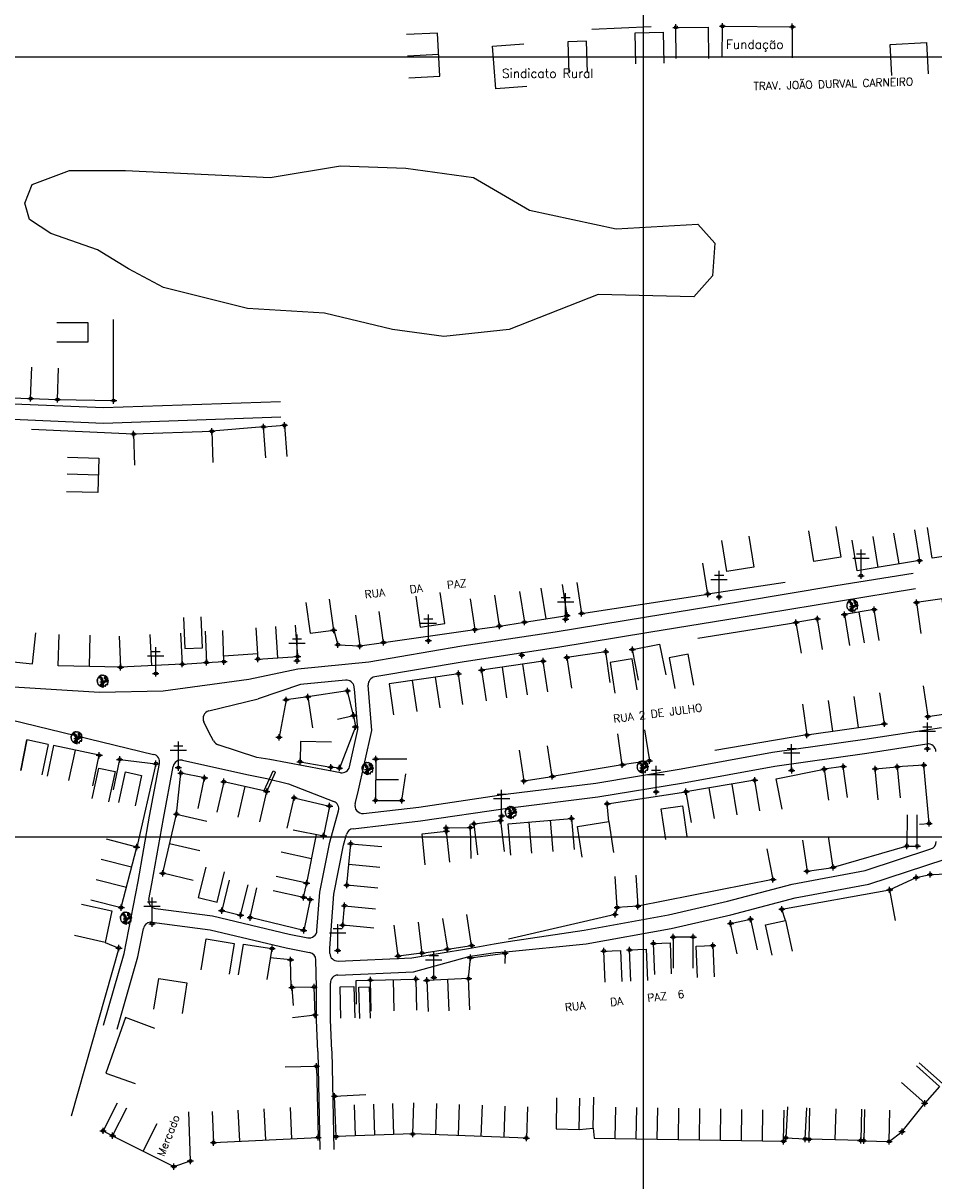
# Model space of a CAD drawing. Extents: x 539028 to 544996, y 8596245 to 8601028.
# Tile 26 of 43: x 542086 to 542320, y 8597875 to 8598172. Entities that reach past the tile are written whole.
import ezdxf
from ezdxf.enums import TextEntityAlignment as Align
from ezdxf.lldxf.tags import DXFTag

# ---------------------------------------------------------------- set-up
doc = ezdxf.new("R2010")
doc.units = 0
doc.header["$MEASUREMENT"] = 0
doc.header["$PDMODE"] = 34
doc.header["$PDSIZE"] = 0.8
for name, color, linetype in [('ALVENARIA', 7, 'Continuous'), ('ARVORE', 100, 'Continuous'), ('CASA', 2, 'Continuous'), ('CERCA', 9, 'CERCA_LINE'), ('ESTRADA_BARRO', 7, 'DASHED'), ('LAGOA', 130, 'DASHDOT'), ('MALHA', 9, 'Continuous'), ('POSTE', 7, 'Continuous'), ('TEXTO', 2, 'Continuous'), ('TXT_NRUA', 2, 'Continuous')]:
    doc.layers.add(name, color=color, linetype=linetype)
doc.styles.add('GEOSIS', font='ROMANS.SHX')
doc.styles.get("Standard").update_dxf_attribs({"font": 'romans.shx'})
doc.linetypes.add('CERCA_LINE', pattern='A,0.5,-0.2,["X",Standard,S=0.1,R=0,X=-0.1,Y=-0.05],-0.25', length=0.95)
tags = doc.linetypes.add('DASHDOT', pattern=[1, 0.5, -0.25, 0, -0.25]).pattern_tags.tags
tags[10:11] = [DXFTag(74, 4), DXFTag(75, 0), DXFTag(340, '0'), DXFTag(46, 1.0), DXFTag(50, 0.0), DXFTag(44, 0.0), DXFTag(45, 0.0)]
tags[8:9] = [DXFTag(74, 4), DXFTag(75, 0), DXFTag(340, '0'), DXFTag(46, 1.0), DXFTag(50, 0.0), DXFTag(44, 0.0), DXFTag(45, 0.0)]
tags[6:7] = [DXFTag(74, 4), DXFTag(75, 0), DXFTag(340, '0'), DXFTag(46, 1.0), DXFTag(50, 0.0), DXFTag(44, 0.0), DXFTag(45, 0.0)]
tags[4:5] = [DXFTag(74, 4), DXFTag(75, 0), DXFTag(340, '0'), DXFTag(46, 1.0), DXFTag(50, 0.0), DXFTag(44, 0.0), DXFTag(45, 0.0)]
tags = doc.linetypes.add('DASHED', pattern=[0.75, 0.5, -0.25]).pattern_tags.tags
tags[6:7] = [DXFTag(74, 4), DXFTag(75, 0), DXFTag(340, '0'), DXFTag(46, 1.0), DXFTag(50, 0.0), DXFTag(44, 0.0), DXFTag(45, 0.0)]
tags[4:5] = [DXFTag(74, 4), DXFTag(75, 0), DXFTag(340, '0'), DXFTag(46, 1.0), DXFTag(50, 0.0), DXFTag(44, 0.0), DXFTag(45, 0.0)]

# ---------------------------------------------------------------- blocks, each defined once
blk = doc.blocks.new('C')
at = {"layer": 'CASA'}
blk.add_lwpolyline([(0, 0), (0, 8)], dxfattribs=at)
blk = doc.blocks.new('A$C094F77C8')
at = {"layer": 'POSTE'}
for p, q in [((2.62, 0), (2.62, 8.4)), ((0, 5.6), (5.25, 5.6)), ((1.17, 7), (4.08, 7))]:
    blk.add_line(p, q, dxfattribs=at)
blk = doc.blocks.new('A$C34DC2D19')
at = {"layer": 'POSTE', "xscale": 0.8, "yscale": 0.8, "zscale": 0.8}
blk.add_blockref('A$C094F77C8', (0, 0, 340.37), dxfattribs=at)
blk = doc.blocks.new('ARVORE6')
for points in [[(-1.78, 2.18), (-1.87, 2.12), (-1.86, 2.06), (-1.96, 2), (-2.05, 1.97), (-2.08, 1.89), (-2.06, 1.79), (-2.1, 1.68), (-2.19, 1.63), (-2.27, 1.6), (-2.33, 1.57), (-2.45, 1.36), (-2.33, 1.3), (-2.23, 1.35), (-2.22, 1.26), (-2.33, 1.2), (-2.41, 1.18), (-2.5, 1.15), (-2.45, 1.07), (-2.41, 1.02), (-2.44, 0.93), (-2.62, 0.85), (-2.67, 0.79), (-2.68, 0.7), (-2.63, 0.68), (-2.63, 0.68), (-2.72, 0.62), (-2.77, 0.64), (-2.8, 0.64), (-2.76, 0.56), (-2.6, 0.57), (-2.52, 0.53), (-2.52, 0.45), (-2.55, 0.3), (-2.67, 0.25), (-2.67, 0.14), (-2.62, 0.04), (-2.54, -0.02), (-2.64, -0.1), (-2.71, -0.18), (-2.55, -0.26), (-2.51, -0.35), (-2.52, -0.52), (-2.56, -0.64), (-2.47, -0.83), (-2.4, -0.89), (-2.4, -0.98), (-2.37, -1.12), (-2.27, -1.33), (-2.13, -1.49), (-2.01, -1.61), (-1.91, -1.6), (-1.82, -1.73), (-1.82, -1.97), (-1.67, -2.08), (-1.49, -2.07), (-1.39, -2.11), (-1.32, -2.23), (-1.16, -2.42), (-0.93, -2.41), (-0.86, -2.4), (-0.72, -2.42), (-0.63, -2.56), (-0.57, -2.61), (-0.47, -2.6), (-0.42, -2.64), (-0.31, -2.66), (-0.21, -2.67), (-0.05, -2.69), (0.08, -2.72), (0.33, -2.98), (0.41, -2.85), (0.29, -2.74), (0.37, -2.7), (0.37, -2.57), (0.35, -2.45), (0.49, -2.41), (0.48, -2.27), (0.55, -2.2), (0.71, -2.27), (0.86, -2.29), (0.93, -2.24), (1.05, -2.42), (1.2, -2.34), (1.2, -2.58), (1.34, -2.57), (1.43, -2.44), (1.51, -2.34), (1.36, -2.24), (1.43, -2.14), (1.39, -2.09), (1.47, -2.01), (1.5, -1.96), (1.43, -1.84), (1.5, -1.8), (1.6, -1.74), (1.69, -1.67), (1.78, -1.64), (1.8, -1.74), (1.86, -1.66), (1.81, -1.55), (1.82, -1.42), (1.99, -1.37), (2.13, -1.42), (2.06, -1.53), (2.22, -1.64), (2.33, -1.61), (2.46, -1.55), (2.59, -1.56), (2.55, -1.46), (2.48, -1.32), (2.56, -1.2), (2.63, -1.06), (2.62, -0.92), (2.62, -0.78), (2.67, -0.66), (2.68, -0.46), (2.57, -0.39), (2.51, -0.26), (2.59, -0.13), (2.7, -0.02), (2.83, 0.11), (2.96, 0.28), (2.92, 0.43), (2.91, 0.44), (2.81, 0.32), (2.7, 0.39), (2.73, 0.48), (2.68, 0.53), (2.6, 0.48), (2.4, 0.45), (2.42, 0.58), (2.5, 0.64), (2.48, 0.76), (2.34, 0.89), (2.54, 0.99), (2.59, 1.1), (2.57, 1.23), (2.55, 1.36), (2.62, 1.47), (2.63, 1.57), (2.5, 1.63), (2.35, 1.59), (2.24, 1.71), (2.23, 1.89), (2.21, 1.98), (2.15, 2.13), (1.92, 2.14), (1.79, 2.22), (1.77, 2.29), (1.73, 2.39), (1.69, 2.5), (1.51, 2.62), (1.35, 2.59), (1.28, 2.53), (1.19, 2.58), (1.11, 2.69), (0.99, 2.74), (0.84, 2.66), (0.73, 2.81), (0.32, 2.98), (0.23, 2.85), (0.07, 2.78), (-0.06, 2.82), (-0.27, 2.96), (-0.48, 3), (-0.62, 2.87), (-0.7, 2.78), (-0.82, 2.74), (-0.98, 2.81), (-1.11, 2.78), (-1.2, 2.57), (-1.42, 2.56), (-1.58, 2.52), (-1.57, 2.41), (-1.77, 2.34), (-1.73, 2.23), (-1.75, 2.2)], [(-0.88, 2.44), (-0.95, 2.35), (-0.87, 2.29), (-0.92, 2.24), (-0.88, 2.15), (-0.78, 2.14), (-0.74, 2.15), (-0.67, 2.08), (-0.7, 2.02), (-0.8, 1.98), (-0.92, 1.89), (-0.95, 1.77), (-0.81, 1.75), (-0.7, 1.77), (-0.59, 1.82), (-0.46, 1.77), (-0.51, 1.71), (-0.49, 1.63), (-0.34, 1.66), (-0.27, 1.68), (-0.09, 1.52), (-0.27, 1.42), (-0.32, 1.37), (-0.18, 1.25), (0, 1.26), (0.14, 1.15), (0.04, 1.02), (-0.03, 0.86), (-0.02, 0.8), (-0.17, 0.76), (-0.27, 0.72), (-0.29, 0.58), (-0.48, 0.53), (-0.51, 0.64), (-0.48, 0.74), (-0.6, 0.74), (-0.74, 0.68), (-0.83, 0.62), (-0.91, 0.65), (-0.75, 0.84), (-0.75, 0.9), (-0.78, 0.97), (-0.71, 1.09), (-0.8, 1.19), (-0.68, 1.38), (-0.8, 1.61), (-0.8, 1.69), (-0.88, 1.7), (-0.97, 1.64), (-1.06, 1.59), (-1.12, 1.63), (-1.14, 1.67), (-1.32, 1.64), (-1.38, 1.57), (-1.51, 1.46), (-1.51, 1.46), (-1.56, 1.55), (-1.56, 1.63), (-1.61, 1.7), (-1.56, 1.82), (-1.53, 1.91), (-1.43, 1.98), (-1.4, 2.07), (-1.26, 2.08), (-1.21, 2.2), (-1.1, 2.21), (-0.99, 2.32), (-0.95, 2.39)], [(-0.91, 1.69), (-1.13, 1.76), (-1.24, 2.14), (-1.27, 2.14), (-1.18, 1.78), (-1.57, 1.66), (-1.57, 1.63), (-1.12, 1.73), (-0.99, 1.67)], [(-1.27, 1.75), (-1.25, 1.72), (-1.3, 1.74)], [(-1.06, 1.74), (-1.06, 1.72), (-1.01, 1.73)], [(0, 0.91), (-0.4, 1.34), (-0.4, 1.68), (-0.44, 1.68), (-0.45, 1.4), (-0.8, 1.64), (-0.81, 1.61), (-0.48, 1.35), (-0.18, 0.98), (-0.75, 0.89), (-0.75, 0.86), (-0.15, 0.91), (-0.07, 0.81)], [(-0.49, 0.94), (-0.49, 0.89), (-0.53, 0.92)], [(-0.51, 1.38), (-0.49, 1.43)], [(-0.35, 1.21), (-0.32, 1.26), (-0.39, 1.24)], [(-0.22, 1), (-0.25, 0.91), (-0.29, 0.97), (-0.29, 0.92)], [(-0.23, 1.06), (-0.18, 1.12), (-0.27, 1.1)], [(-0.09, 0.88), (-0.05, 0.95), (-0.13, 0.9), (-0.09, 0.99)], [(1.21, 2.06), (1.32, 1.92), (1.4, 1.99), (1.43, 2.02), (1.55, 2.02), (1.51, 1.88), (1.59, 1.85), (1.69, 1.84), (1.75, 1.77), (1.61, 1.68), (1.7, 1.6), (1.85, 1.57), (1.72, 1.47), (1.62, 1.45), (1.48, 1.42), (1.48, 1.18), (1.36, 1.16), (1.19, 1.3), (1.2, 1.31), (1.09, 1.3), (1.07, 1.23), (0.97, 1.25), (0.92, 1.33), (1.11, 1.55), (1.06, 1.66), (1.03, 1.75), (0.96, 1.81), (0.99, 1.96), (0.83, 2.05), (0.94, 2.19), (0.97, 2.22), (1.05, 2.28), (1.1, 2.22), (1.25, 2.06), (1.28, 2.03)], [(1.17, 1.62), (1.07, 1.45), (1.49, 1.26), (1.49, 1.24), (1.03, 1.41), (0.94, 1.3)], [(1.07, 1.61), (1.51, 1.9), (1.55, 1.88), (1.16, 1.57)], [(1.11, 1.63), (1.17, 1.6), (1.14, 1.67), (1.22, 1.64), (1.22, 1.69)], [(1.17, 1.41), (1.13, 1.38), (1.18, 1.41), (1.18, 1.35)], [(1.35, 0.46), (1.31, 0.36), (1.17, 0.31), (1.19, 0.12), (1.23, 0.12), (1.35, 0.12), (1.61, 0.22), (1.69, 0.16), (1.65, 0.07), (1.7, -0.02), (1.84, -0.09), (1.93, -0.07), (2.01, -0.17), (2.19, -0.18), (2.26, -0.21), (2.39, -0.13), (2.33, 0.05), (2.47, 0.12), (2.51, 0.31), (2.33, 0.5), (2.42, 0.64), (2.36, 0.77), (2.27, 0.83), (2.12, 0.82), (2.02, 0.94), (1.83, 0.86), (1.8, 0.82), (1.62, 0.74), (1.48, 0.64), (1.48, 0.48), (1.33, 0.48), (1.32, 0.31)], [(1.34, 1.8), (1.41, 1.76), (1.41, 1.82)], [(1.38, 0.16), (1.81, 0.34), (1.96, 0.66), (1.97, 0.94), (1.97, 0.62), (1.88, 0.35), (2.44, 0.3), (1.88, 0.29), (1.7, 0.18)], [(1.47, 0.19), (1.51, 0.17), (1.52, 0.22), (1.55, 0.21), (1.61, 0.25), (1.71, 0.21)], [(1.78, 0.32), (1.84, 0.28), (1.77, 0.29)], [(1.88, 0.47), (1.93, 0.45), (1.88, 0.43), (1.91, 0.4), (1.85, 0.38)], [(1.98, 0.34), (1.98, 0.28), (2.02, 0.34)], [(0.19, -1.76), (0.02, -1.82), (0.05, -1.9), (0, -1.95), (-0.03, -1.97), (-0.07, -2.06), (-0.05, -2.11), (-0.03, -2.18), (-0.17, -2.19), (-0.25, -2.1), (-0.38, -2.11), (-0.49, -2.16), (-0.53, -2.05), (-0.56, -2.02), (-0.66, -1.97), (-0.77, -2.06), (-0.84, -2.13), (-1.03, -2.13), (-1.06, -2.11), (-1.07, -2.02), (-1.11, -1.99), (-1.25, -1.88), (-1.09, -1.77), (-1, -1.63), (-1.02, -1.52), (-0.91, -1.45), (-0.76, -1.31), (-0.7, -1.28), (-0.54, -1.31), (-0.45, -1.44), (-0.34, -1.39), (-0.2, -1.28), (0, -1.15), (-0.09, -0.96), (0.07, -0.87), (0.11, -0.89), (0.41, -1.08), (0.32, -1.14), (0.26, -1.19), (0.28, -1.24), (0.43, -1.31), (0.32, -1.38), (0.37, -1.96), (0.39, -2), (0.31, -1.87), (0.43, -1.76), (0.43, -1.68), (0.36, -1.63), (0.21, -1.68), (0.12, -1.73)], [(-0.77, -1.87), (-1.1, -2.03), (-0.78, -1.91), (-0.7, -2.04), (-0.73, -1.88)], [(-0.19, -1.31), (-0.25, -1.56), (-0.84, -1.91), (-0.27, -1.66), (-0.33, -2.11), (-0.26, -2.1), (-0.05, -1.15)], [(-0.27, -1.58), (-0.28, -1.66), (-0.33, -1.61), (-0.35, -1.67), (-0.39, -1.65), (-0.41, -1.68)], [(-0.29, -1.96), (-0.24, -1.98), (-0.31, -2.01)], [(-0.27, -1.74), (-0.21, -1.78), (-0.29, -1.83)], [(-0.21, -1.55), (-0.16, -1.58), (-0.24, -1.57)], [(-0.18, -1.24), (-0.1, -1.25), (-0.18, -1.29), (-0.1, -1.33), (-0.18, -1.35), (-0.1, -1.41)]]:
    blk.add_lwpolyline(points)

msp = doc.modelspace()

# ---------------------------------------------------------------- linework, layer by layer
at = {"layer": 'ALVENARIA'}
for points in [[(542148.31, 8597974.977), (542150.573, 8597979.978)], [(542148.948, 8597974.689), (542151.211, 8597979.689)], [(542150.573, 8597979.978), (542151.211, 8597979.689)]]:
    msp.add_lwpolyline(points, dxfattribs=at)
at = {"layer": 'ARVORE'}
for p in [(542299.175, 8598022.152, 700.566), (542214.374, 8598009.628, 699.654), (542106.942, 8598002.797, 698.1), (542100.242, 8597988.295, 698.565), (542174.86, 8597980.379, 699.628), (542245.402, 8597980.789, 700.171), (542211.591, 8597969.11, 699.965), (542112.891, 8597942.014, 699.986)]:
    msp.add_point(p, dxfattribs=at)
at = {"layer": 'CASA'}
for p, q in [((542192.778, 8598169.218), (542184.789, 8598168.8)), ((542193.359, 8598158.122), (542192.778, 8598169.218)), ((542193.068, 8598163.67), (542185.079, 8598163.252)), ((542185.37, 8598157.704), (542193.359, 8598158.122)), ((542097.895, 8598060.431), (542105.891, 8598060.196)), ((542105.891, 8598060.196), (542105.631, 8598051.353)), ((542097.769, 8598056.14), (542105.765, 8598055.905)), ((542105.631, 8598051.353), (542097.635, 8598051.588)), ((542315.042, 8598041.814), (542316.338, 8598033.919)), ((542300.337, 8598031.293), (542299.041, 8598039.187)), ((542316.338, 8598033.919), (542300.337, 8598031.293)), ((542213.805, 8598026.024), (542215.051, 8598018.122)), ((542219.281, 8598026.887), (542220.527, 8598018.985)), ((542226.003, 8598019.848), (542224.757, 8598027.751)), ((542215.051, 8598018.122), (542226.003, 8598019.848)), ((542304.727, 8598021.332), (542297.1, 8598020.067)), ((542297.1, 8598020.067), (542298.409, 8598012.175)), ((542302.222, 8598012.807), (542300.914, 8598020.699)), ((542306.036, 8598013.44), (542304.727, 8598021.332)), ((542151.168, 8598016.977), (542151.694, 8598008.994)), ((542156.882, 8598009.335), (542156.356, 8598017.318)), ((542095.477, 8598006.969), (542095.685, 8598014.966)), ((542103.48, 8598006.76), (542103.688, 8598014.758)), ((542118.977, 8598014.943), (542119.383, 8598006.953)), ((542126.876, 8598015.344), (542127.282, 8598007.354)), ((542146.179, 8598016.648), (542146.705, 8598008.666)), ((542060.104, 8598010.509), (542088.916, 8598007.428)), ((542146.705, 8598008.666), (542156.882, 8598009.335)), ((542219.836, 8598008.137), (542204.05, 8598005.828)), ((542220.993, 8598000.221), (542219.836, 8598008.137)), ((542111.483, 8598006.552), (542095.477, 8598006.969)), ((542127.282, 8598007.354), (542111.483, 8598006.552)), ((542198.101, 8598004.918), (542180.316, 8598002.29)), ((542199.271, 8597997.004), (542198.101, 8598004.918)), ((542204.05, 8598005.828), (542205.208, 8597997.912)), ((542180.316, 8598002.29), (542181.486, 8597994.376)), ((542307.349, 8597992.06), (542306.209, 8597999.978)), ((542286.354, 8597997.118), (542287.494, 8597989.2)), ((542287.494, 8597989.2), (542307.349, 8597992.06)), ((542137.937, 8597977.219), (542136.145, 8597969.423)), ((542148.948, 8597974.689), (542137.937, 8597977.219)), ((542141.65, 8597968.157), (542143.443, 8597975.954)), ((542182.713, 8597977.678), (542176.886, 8597977.732)), ((542274.099, 8597977.601), (542256.464, 8597974.655)), ((542275.417, 8597969.71), (542274.099, 8597977.601)), ((542147.156, 8597966.892), (542148.948, 8597974.689)), ((542256.464, 8597974.655), (542257.782, 8597966.765)), ((542122.271, 8597953.719), (542125.81, 8597968.915)), ((542125.81, 8597968.915), (542133.601, 8597967.1)), ((542210.865, 8597966.372), (542227.09, 8597967.796)), ((542211.564, 8597958.403), (542210.865, 8597966.372)), ((542227.09, 8597967.796), (542227.79, 8597959.827)), ((542115.609, 8597960.45), (542107.858, 8597962.434)), ((542111.632, 8597944.911), (542115.609, 8597960.45)), ((542131.832, 8597959.502), (542124.04, 8597961.317)), ((542169.479, 8597950.692), (542170.488, 8597961.311)), ((542170.488, 8597961.311), (542178.452, 8597960.554)), ((542160.458, 8597957.432), (542152.646, 8597959.157)), ((542177.948, 8597955.245), (542169.984, 8597956.002)), ((542130.062, 8597951.904), (542122.271, 8597953.719)), ((542159.216, 8597951.203), (542151.404, 8597952.929)), ((542150.605, 8597949.308), (542158.416, 8597947.583)), ((542158.416, 8597947.583), (542159.216, 8597951.203)), ((542177.443, 8597949.935), (542169.479, 8597950.692)), ((542103.882, 8597946.894), (542111.632, 8597944.911)), ((542175.524, 8597926.331), (542187.206, 8597926.589)), ((542175.701, 8597918.333), (542175.524, 8597926.331)), ((542181.365, 8597926.46), (542181.542, 8597918.462)), ((542187.206, 8597926.589), (542187.383, 8597918.591)), ((542200.717, 8597926.71), (542189.988, 8597926.248)), ((542189.988, 8597926.248), (542190.331, 8597918.256)), ((542195.696, 8597918.487), (542195.352, 8597926.479)), ((542201.061, 8597918.717), (542200.717, 8597926.71)), ((542316.27, 8597905.137, 703.603), (542322.278, 8597899.855, 703.603)), ((542166.359, 8597896.563, 702.847), (542174.347, 8597897, 702.847)), ((542166.755, 8597886.196, 702.847), (542166.359, 8597896.563, 702.847)), ((542223.298, 8597896.168, 0.161), (542223.147, 8597888.169, 0.161)), ((542229.058, 8597888.058, 0.161), (542229.209, 8597896.056, 0.161)), ((542232.701, 8597888.323, 703.428), (542232.851, 8597896.321, 703.428)), ((542110.633, 8597894.801, 702.247), (542106.978, 8597887.684, 702.247)), ((542109.433, 8597886.424, 702.247), (542113.044, 8597893.562, 702.247)), ((542129.381, 8597879.949, 702.247), (542128.953, 8597892.574, 702.247)), ((542134.93, 8597892.644), (542135.332, 8597884.654)), ((542186.373, 8597886.876, 703.044), (542186.659, 8597894.871, 703.044)), ((542215.829, 8597893.83, 703.044), (542215.544, 8597885.835, 703.044)), ((542281.466, 8597885.004, 0.161), (542281.602, 8597893.003, 0.161)), ((542288.055, 8597885.511, 703.768), (542288.245, 8597893.508, 703.768)), ((542294.848, 8597893.351, 703.768), (542294.657, 8597885.353, 703.768)), ((542301.45, 8597893.194, 703.768), (542301.259, 8597885.196, 703.768)), ((542117.275, 8597882.457, 702.247), (542120.886, 8597889.596, 702.247)), ((542106.978, 8597887.684, 702.247), (542109.433, 8597886.424, 702.247)), ((542109.433, 8597886.424, 702.247), (542125.116, 8597878.49, 702.247)), ((542186.373, 8597886.876, 702.847), (542166.755, 8597886.196, 702.847)), ((542215.544, 8597885.835, 703.044), (542186.373, 8597886.876, 703.044)), ((542223.147, 8597888.169, 0.161), (542229.058, 8597888.058, 0.161)), ((542135.332, 8597884.654), (542162.112, 8597885.999)), ((542232.932, 8597885.834, 0.161), (542281.466, 8597885.004, 0.161)), ((542301.259, 8597885.196, 703.768), (542288.055, 8597885.511, 703.768)), ((542125.116, 8597878.49, 702.247), (542129.381, 8597879.949, 702.247))]:
    msp.add_line(p, q, dxfattribs=at)
for points in [[(542243.572, 8598161.304), (542243.398, 8598169.302), (542250.596, 8598169.458), (542250.77, 8598161.46)], [(542253.932, 8598162.671), (542253.895, 8598170.671), (542262.176, 8598170.709), (542262.213, 8598162.709)], [(542265.768, 8598162.94), (542265.823, 8598170.939), (542283.728, 8598170.816), (542283.673, 8598162.816)], [(542215.64, 8598155.489), (542207.661, 8598154.919), (542206.878, 8598165.864), (542214.858, 8598166.435)], [(542231.234, 8598159.119), (542230.976, 8598167.115), (542226.125, 8598166.959), (542226.383, 8598158.963)], [(542309.277, 8598158.28), (542308.84, 8598166.268), (542318.132, 8598166.777), (542318.569, 8598158.789)], [(542095.105, 8598094.99), (542103.105, 8598094.99), (542103.105, 8598089.917), (542095.105, 8598089.917)], [(542054.095, 8598093.653), (542054.004, 8598076.724), (542088.41, 8598075.492), (542088.696, 8598083.487)], [(542088.41, 8598075.492), (542095.301, 8598075.242), (542095.591, 8598083.236)], [(542148.741, 8598060.238), (542148.129, 8598068.215), (542153.493, 8598068.626), (542154.105, 8598060.65)], [(542328.229, 8598043.866), (542329.395, 8598035.951), (542319.553, 8598034.502), (542318.387, 8598042.417)], [(542294.877, 8598042.684), (542296.161, 8598034.788), (542289.266, 8598033.666), (542287.981, 8598041.563)], [(542272.548, 8598040.156), (542273.833, 8598032.26), (542266.937, 8598031.138), (542265.653, 8598039.034)], [(542228.476, 8598028.283), (542229.686, 8598020.375), (542262.031, 8598025.325), (542260.821, 8598033.233)], [(542187.146, 8598024.772), (542188.315, 8598016.857), (542194.599, 8598017.786), (542193.43, 8598025.7)], [(542159.007, 8598023.202), (542160.068, 8598015.272), (542166.123, 8598016.083), (542165.062, 8598024.012)], [(542201.16, 8598024.123), (542202.329, 8598016.209), (542208.614, 8598017.137), (542207.445, 8598025.051)], [(542323.266, 8598016.15), (542322.187, 8598024.077), (542315.574, 8598023.177), (542316.654, 8598015.25)], [(542171.675, 8598019.96), (542172.798, 8598012.039), (542178.893, 8598012.904), (542177.77, 8598020.825)], [(542127.619, 8598019.342), (542127.948, 8598011.349), (542132.445, 8598011.534), (542132.116, 8598019.527)], [(542291.509, 8598011.082), (542290.167, 8598018.968), (542284.664, 8598018.032), (542286.006, 8598010.145)], [(542088.916, 8598007.428), (542089.766, 8598015.382)], [(542111.078, 8598014.542), (542111.483, 8598006.552)], [(542133.161, 8598015.808), (542133.49, 8598007.815), (542137.987, 8598008), (542137.658, 8598015.993)], [(542244.289, 8598003.256), (542242.726, 8598011.102), (542249.689, 8598012.489), (542251.252, 8598004.643)], [(542237.061, 8598002.634), (542235.891, 8598010.548), (542225.912, 8598009.074), (542227.081, 8598001.16)], [(542243.929, 8598000.8), (542242.695, 8598008.704), (542236.993, 8598007.814), (542238.228, 8597999.91)], [(542258.489, 8598002.007), (542257.059, 8598009.878), (542252.136, 8598008.983), (542253.566, 8598001.112)], [(542317.257, 8598001.816), (542318.475, 8597993.909), (542326.495, 8597995.144), (542325.277, 8598003.051)], [(542167.058, 8597993.266), (542171.202, 8597994.228), (542169.666, 8598000.487), (542159.473, 8597998.961), (542160.657, 8597991.049)], [(542245.836, 8597990.486), (542247.085, 8597982.585), (542240.139, 8597981.547), (542238.957, 8597989.46)], [(542085.865, 8597980.109), (542087.431, 8597987.954), (542085.865, 8597980.109)], [(542092.937, 8597986.782), (542087.431, 8597987.954)], [(542165.569, 8597987.369), (542157.57, 8597987.495), (542157.489, 8597982.341), (542165.411, 8597980.933)], [(542092.937, 8597986.782), (542091.271, 8597978.957)], [(542094.306, 8597986.491), (542092.64, 8597978.666)], [(542106.002, 8597984.001), (542094.306, 8597986.491)], [(542213.67, 8597985.319), (542214.9, 8597977.415), (542222.168, 8597978.546), (542220.938, 8597986.451)], [(542104.336, 8597976.176), (542106.002, 8597984.001)], [(542176.901, 8597983.031), (542176.87, 8597972.433)], [(542184.901, 8597983.007), (542176.901, 8597983.031)], [(542297.883, 8597973.183), (542296.788, 8597981.107), (542291.883, 8597980.429), (542292.979, 8597972.505)], [(542104.224, 8597972.898), (542105.882, 8597980.725), (542110.041, 8597979.843), (542108.382, 8597972.017)], [(542111.029, 8597971.891), (542112.688, 8597979.717), (542116.846, 8597978.836), (542115.187, 8597971.01)], [(542125.81, 8597968.915), (542126.936, 8597979.442)], [(542131.384, 8597970.351), (542133.006, 8597978.185), (542126.936, 8597979.442)], [(542176.87, 8597972.433), (542183.569, 8597972.39), (542184.584, 8597979.191)], [(542305.721, 8597972.542), (542305.003, 8597980.51), (542310.63, 8597981.016), (542311.347, 8597973.049)], [(542154.173, 8597965.284), (542155.974, 8597973.079)], [(542155.974, 8597973.079), (542165.066, 8597970.979), (542163.534, 8597963.294)], [(542251.27, 8597962.358), (542250.116, 8597970.274), (542255.551, 8597971.066), (542256.705, 8597963.15)], [(542203.081, 8597958.465), (542202.114, 8597966.406), (542208.89, 8597967.231), (542209.857, 8597959.29)], [(542229.826, 8597957.842), (542228.602, 8597965.748), (542236.641, 8597966.993), (542237.865, 8597959.087)], [(542313.148, 8597968.703), (542313.13, 8597960.703), (542315.768, 8597960.697), (542315.786, 8597968.697)], [(542155.688, 8597964.858), (542163.534, 8597963.294)], [(542159.216, 8597951.203), (542161.7, 8597963.66)], [(542189.6, 8597955.923), (542188.771, 8597963.88), (542194.989, 8597964.528), (542195.818, 8597956.571)], [(542194.989, 8597964.528), (542195, 8597965.354), (542201.146, 8597965.477), (542201.307, 8597957.479)], [(542286.374, 8597962.199), (542287.511, 8597954.28), (542294.188, 8597955.239), (542293.051, 8597963.157)], [(542133.289, 8597955.284), (542131.381, 8597947.515), (542136.212, 8597946.329), (542138.12, 8597954.098)], [(542139.321, 8597951.925), (542137.414, 8597944.155), (542142.244, 8597942.969), (542144.152, 8597950.739)], [(542243.616, 8597953.26), (542244.109, 8597945.275), (542238.811, 8597944.948), (542238.318, 8597952.933)], [(542144.711, 8597942.361), (542146.389, 8597949.981)], [(542101.449, 8597945.791), (542109.264, 8597944.08), (542107.499, 8597936.017), (542099.684, 8597937.728)], [(542158.416, 8597947.583), (542160.1, 8597946.968), (542158.445, 8597939.078), (542144.711, 8597942.361)], [(542176.4, 8597939.658), (542168.436, 8597940.417), (542168.912, 8597945.401), (542176.875, 8597944.641)], [(542194.06, 8597942.166), (542195.266, 8597934.258), (542201.479, 8597935.205), (542200.273, 8597943.114)], [(542187.766, 8597941.219), (542188.762, 8597933.281), (542182.614, 8597932.51), (542181.618, 8597940.447)], [(542269.566, 8597933.052), (542267.907, 8597940.878), (542273.016, 8597941.962), (542274.675, 8597934.136)], [(542278.551, 8597932.691), (542276.892, 8597940.517), (542282.001, 8597941.6), (542283.661, 8597933.774)], [(542132.133, 8597929.003), (542133.391, 8597936.904), (542140.601, 8597935.755), (542139.343, 8597927.855)], [(542258.344, 8597929.38), (542258.327, 8597937.38), (542253.172, 8597937.369), (542253.189, 8597929.369)], [(542141.746, 8597927.646), (542143.005, 8597935.546), (542150.215, 8597934.398), (542148.956, 8597926.497)], [(542235.749, 8597925.778), (542235.428, 8597933.772), (542239.668, 8597933.942), (542239.989, 8597925.948)], [(542242.338, 8597926.07), (542242.017, 8597934.064), (542246.256, 8597934.234), (542246.577, 8597926.24)], [(542248.452, 8597927.739), (542248.131, 8597935.733), (542252.37, 8597935.903), (542252.691, 8597927.91)], [(542259.422, 8597927.014), (542259.101, 8597935.008), (542263.341, 8597935.178), (542263.662, 8597927.184)], [(542155.215, 8597924.504), (542155.077, 8597931.541), (542149.845, 8597932.073)], [(542120.011, 8597918.875), (542121.27, 8597926.775), (542128.48, 8597925.627), (542127.222, 8597917.726)], [(542167.925, 8597916.586), (542167.739, 8597924.584), (542171.325, 8597924.667), (542171.511, 8597916.669)], [(542155.551, 8597916.78), (542161.339, 8597917.408), (542161.071, 8597924.54), (542155.421, 8597924.469), (542155.719, 8597919.802)], [(542172.826, 8597916.504), (542172.577, 8597924.5), (542175.246, 8597924.584), (542175.495, 8597916.588)], [(542112.771, 8597916.755), (542107.676, 8597902.459), (542115.212, 8597899.773)], [(542120.261, 8597913.945), (542112.771, 8597916.755)], [(542153.701, 8597904.057), (542161.699, 8597904.238)], [(542161.699, 8597904.238), (542162.112, 8597885.999)]]:
    msp.add_lwpolyline(points, dxfattribs=at)
for points, elevation in [([(542315.548, 8597904.366), (542321.516, 8597899.039), (542317.692, 8597894.755), (542311.724, 8597900.083)], 703.701), ([(542282.499, 8597893.865), (542282.057, 8597885.877), (542287.025, 8597885.602), (542287.467, 8597893.59)], 703.639), ([(542302.243, 8597893.141), (542302.043, 8597885.144), (542308.574, 8597884.981), (542308.774, 8597892.978)], 703.763), ([(542308.574, 8597884.981), (542311.872, 8597887.482), (542317.692, 8597894.755)], 703.763), ([(542229.058, 8597888.058), (542232.701, 8597888.323)], 0.161), ([(542232.701, 8597888.323), (542232.932, 8597885.834)], 0.161)]:
    msp.add_lwpolyline(points, dxfattribs=dict(at, elevation=elevation))
for p in [(542253.895, 8598170.671, 696.022), (542265.823, 8598170.939, 695.901), (542283.728, 8598170.816, 696.059), (542088.41, 8598075.492, 696.064), (542095.301, 8598075.242, 696.202), (542148.129, 8598068.215, 696.427), (542153.493, 8598068.626, 696.46), (542316.338, 8598033.919, 700.729), (542262.031, 8598025.325, 701.072), (542315.574, 8598023.177, 700.712), (542226.003, 8598019.848, 700.558), (542229.686, 8598020.375, 700.289), (542290.167, 8598018.968, 700.511), (542297.1, 8598020.067, 700.478), (542304.727, 8598021.332, 700.467), (542202.329, 8598016.209, 699.839), (542208.614, 8598017.137, 700.068), (542215.051, 8598018.122, 700.394), (542284.664, 8598018.032, 700.409), (542172.798, 8598012.039, 699.333), (542178.893, 8598012.904, 699.399), (542235.891, 8598010.548, 700.256), (542242.726, 8598011.102, 700.312), (542127.282, 8598007.354, 698.726), (542133.49, 8598007.815, 698.71), (542137.987, 8598008, 698.767), (542146.705, 8598008.666, 698.792), (542156.882, 8598009.335, 699.361), (542219.836, 8598008.137, 700.176), (542225.912, 8598009.074, 700.316), (542111.483, 8598006.552, 698.427), (542198.101, 8598004.918, 699.858), (542204.05, 8598005.828, 699.923), (542159.473, 8597998.961, 699.323), (542169.666, 8598000.487, 699.018), (542171.202, 8597994.228, 699.247), (542318.475, 8597993.909, 700.553), (542287.494, 8597989.2, 700.422), (542307.349, 8597992.06, 700.499), (542106.002, 8597984.001, 698.913), (542157.489, 8597982.341, 699.532), (542165.411, 8597980.933, 699.665), (542176.901, 8597983.031, 699.805), (542240.139, 8597981.547, 700.324), (542247.085, 8597982.585, 701.101), (542291.883, 8597980.429, 700.214), (542296.788, 8597981.107, 700.219), (542305.003, 8597980.51, 700.372), (542310.63, 8597981.016, 700.364), (542126.936, 8597979.442, 699.345), (542133.006, 8597978.185, 699.524), (542214.9, 8597977.415, 700.098), (542222.168, 8597978.546, 700.039), (542274.099, 8597977.601, 700.247), (542137.937, 8597977.219, 699.409), (542148.948, 8597974.689, 699.598), (542256.464, 8597974.655, 700.153), (542155.974, 8597973.079, 699.797), (542176.87, 8597972.433, 699.721), (542183.569, 8597972.39, 699.74), (542125.81, 8597968.915, 699.241), (542165.066, 8597970.979, 699.73), (542201.146, 8597965.477, 700.072), (542202.114, 8597966.406, 700.133), (542208.89, 8597967.231, 700.057), (542227.09, 8597967.796, 700.112), (542163.534, 8597963.294, 700.041), (542194.989, 8597964.528, 700.143), (542195, 8597965.354, 700.031), (542115.609, 8597960.45, 699.452), (542170.488, 8597961.311, 700.087), (542313.13, 8597960.703, 700.976), (542315.768, 8597960.697, 700.77), (542122.271, 8597953.719, 699.373), (542287.511, 8597954.28, 700.912), (542294.188, 8597955.239, 700.969), (542159.216, 8597951.203, 700.299), (542169.479, 8597950.692, 700.306), (542111.632, 8597944.911, 700.375), (542158.416, 8597947.583, 700.388), (542160.1, 8597946.968, 700.254), (542168.912, 8597945.401, 700.507), (542238.811, 8597944.948, 701.148), (542244.109, 8597945.275, 701.23), (542137.414, 8597944.155, 700.483), (542142.244, 8597942.969, 700.58), (542144.711, 8597942.361, 700.676), (542273.016, 8597941.962, 701.414), (542158.445, 8597939.078, 700.835), (542168.436, 8597940.417, 700.644), (542267.907, 8597940.878, 701.541), (542248.131, 8597935.733, 702.301), (542253.172, 8597937.369, 701.801), (542258.327, 8597937.38, 701.63), (542150.34, 8597934.42, 700.759), (542188.762, 8597933.281, 701.131), (542195.266, 8597934.258, 701.354), (542201.479, 8597935.205, 701.409), (542235.428, 8597933.772, 701.995), (542242.017, 8597934.064, 702.13), (542263.341, 8597935.178, 701.818), (542155.077, 8597931.541, 701.029), (542182.614, 8597932.51, 701.16), (542155.421, 8597924.469, 701.383), (542161.071, 8597924.54, 701.282), (542175.524, 8597926.331, 701.547), (542187.206, 8597926.589, 701.616), (542189.988, 8597926.248, 702.067), (542200.717, 8597926.71, 702.088), (542161.339, 8597917.408, 701.835), (542161.699, 8597904.238, 702.219), (542166.359, 8597896.563, 702.614), (542317.692, 8597894.755, 703.721), (542106.978, 8597887.684, 702.235), (542109.433, 8597886.424, 702.247), (542162.112, 8597885.999, 702.73), (542166.755, 8597886.196, 702.468), (542186.373, 8597886.876, 702.847), (542215.544, 8597885.835, 703.044), (542282.057, 8597885.877, 703.702), (542287.025, 8597885.602, 703.639), (542288.055, 8597885.511, 703.689), (542135.332, 8597884.654, 702.688), (542281.466, 8597885.004, 703.617), (542301.259, 8597885.196, 703.768), (542302.043, 8597885.144, 703.808), (542308.574, 8597884.981, 703.763), (542129.381, 8597879.949, 702.508), (542125.116, 8597878.49, 702.497)]:
    msp.add_point(p, dxfattribs=at)
at = {"layer": 'CERCA'}
msp.add_line((542127.282, 8598007.354), (542133.49, 8598007.815), dxfattribs=at)
for points in [[(542232.347, 8598170.184), (542247.564, 8598170.868)], [(542095.301, 8598075.242), (542109.692, 8598074.957), (542109.674, 8598095.736)], [(542088.586, 8598067.579), (542114.806, 8598066.407), (542115.071, 8598058.412)], [(542148.129, 8598068.215), (542134.87, 8598067.072)], [(542114.806, 8598066.407), (542134.87, 8598067.072), (542135.135, 8598059.076)], [(542281.86, 8598028.278), (542262.031, 8598025.325)], [(542208.614, 8598017.137), (542215.051, 8598018.122)], [(542259.523, 8598014.032), (542284.664, 8598018.032)], [(542166.123, 8598016.083), (542167.216, 8598012.348), (542172.798, 8598012.039)], [(542178.893, 8598012.904), (542202.329, 8598016.209)], [(542137.924, 8598009.513), (542146.611, 8598010.085)], [(542159.473, 8597998.961), (542153.913, 8597998.205), (542152.106, 8597988.608)], [(542171.202, 8597994.228), (542171.7, 8597991.285), (542167.605, 8597980.72), (542165.411, 8597980.933)], [(542287.494, 8597989.2), (542263.825, 8597985.232)], [(542109.64, 8597975.097), (542111.235, 8597982.936)], [(542111.235, 8597982.936), (542120.549, 8597981.832), (542115.609, 8597960.45)], [(542240.139, 8597981.547), (542222.168, 8597978.546)], [(542316.316, 8597966.359), (542318.821, 8597966.532), (542317.45, 8597981.46), (542310.63, 8597981.016)], [(542281.166, 8597970.135), (542279.602, 8597977.981), (542291.883, 8597980.429)], [(542236.641, 8597966.993), (542236.265, 8597971.543), (542256.464, 8597974.655)], [(542313.13, 8597960.703), (542294.188, 8597955.239)], [(542277.202, 8597959.973), (542278.754, 8597952.125), (542244.109, 8597945.275)], [(542308.689, 8597949.486), (542315.533, 8597952.648), (542319.123, 8597953.415), (542325.886, 8597953.71)], [(542282.001, 8597941.6), (542281.05, 8597944.528), (542308.689, 8597949.486), (542310.07, 8597941.606)], [(542238.811, 8597944.948), (542238.26, 8597943.162), (542210.929, 8597936.862)], [(542107.499, 8597936.017), (542111.038, 8597934.548), (542098.826, 8597891.432)], [(542188.762, 8597933.281), (542195.266, 8597934.258)], [(542200.717, 8597926.71), (542201.178, 8597932.059), (542210.081, 8597933.221), (542209.993, 8597930.563)], [(542171.993, 8597920.166), (542171.86, 8597926.196), (542175.524, 8597926.331)]]:
    msp.add_lwpolyline(points, dxfattribs=at)
for p in [(542109.692, 8598074.957, 696.205), (542114.806, 8598066.407, 696.348), (542134.87, 8598067.072, 696.249), (542166.123, 8598016.083, 699.467), (542167.216, 8598012.348, 699.328), (542153.913, 8597998.205, 699.358), (542171.7, 8597991.285, 699.358), (542152.106, 8597988.608, 699.548), (542111.235, 8597982.936, 698.91), (542120.549, 8597981.832, 698.58), (542167.605, 8597980.72, 699.744), (542317.45, 8597981.46, 700.42), (542236.265, 8597971.543, 699.953), (542318.821, 8597966.532, 700.747), (542278.754, 8597952.125, 701.023), (542315.533, 8597952.648, 701.291), (542319.123, 8597953.415, 701.308), (542308.689, 8597949.486, 701.353), (542238.26, 8597943.162, 701.232), (542281.05, 8597944.528, 701.385), (542111.038, 8597934.548, 700.317), (542210.081, 8597933.221, 701.912), (542201.178, 8597932.059, 701.566), (542311.872, 8597887.482, 703.754)]:
    msp.add_point(p, dxfattribs=at)
at = {"layer": 'ESTRADA_BARRO'}
for p, q in [((542107.071, 8598073.119), (542073.782, 8598074.484)), ((542107.071, 8598073.119), (542073.782, 8598074.484)), ((542152.441, 8598074.663), (542107.071, 8598073.119)), ((542152.441, 8598074.663), (542107.071, 8598073.119)), ((542107.058, 8598069.116), (542073.747, 8598070.482)), ((542152.577, 8598070.665), (542107.058, 8598069.116)), ((542314.696, 8598030.583), (542294.894, 8598027.411)), ((542294.894, 8598027.411), (542269.93, 8598023.281)), ((542315.328, 8598026.633), (542295.537, 8598023.463)), ((542269.93, 8598023.281), (542246.3, 8598019.431)), ((542295.537, 8598023.463), (542270.578, 8598019.333)), ((542246.3, 8598019.431), (542222.951, 8598015.554)), ((542270.578, 8598019.333), (542246.949, 8598015.484)), ((542222.951, 8598015.554), (542198.951, 8598011.933)), ((542246.949, 8598015.484), (542223.577, 8598011.603)), ((542198.951, 8598011.933), (542175.133, 8598007.887)), ((542223.577, 8598011.603), (542199.584, 8598007.983)), ((542175.133, 8598007.887), (542156.95, 8598006.078)), ((542199.584, 8598007.983), (542176.647, 8598004.087)), ((542156.95, 8598006.078), (542144.348, 8598003.426)), ((542106.083, 8598000.063), (542071.832, 8598002.198)), ((542144.348, 8598003.426), (542122.381, 8598000.417)), ((542157.642, 8598002.127), (542146.767, 8597998.481)), ((542169.158, 8598003.273), (542157.642, 8598002.127)), ((542175.94, 8597990.317), (542174.989, 8598001.952)), ((542122.381, 8598000.417), (542106.083, 8598000.063)), ((542171.529, 8598000.085), (542171.339, 8598001.541)), ((542172.307, 8597990.569), (542171.529, 8598000.085)), ((542134.127, 8597995.366), (542146.767, 8597998.481)), ((542076.438, 8597994.763), (542119.943, 8597984.211)), ((542134.104, 8597989.956), (542132.817, 8597992.529)), ((542170.182, 8597981.055), (542172.307, 8597990.569)), ((542172.353, 8597974.263), (542175.94, 8597990.317)), ((542302.288, 8597988.101), (542322.007, 8597991.099)), ((542135.331, 8597987.658), (542134.104, 8597989.956)), ((542278.644, 8597984.767), (542302.288, 8597988.101)), ((542146.413, 8597983.434), (542136.472, 8597986.699)), ((542255.208, 8597980.476), (542278.644, 8597984.767)), ((542279.22, 8597981.212), (542302.81, 8597984.539)), ((542302.81, 8597984.539), (542318.239, 8597986.885)), ((542118.908, 8597968.411), (542121.438, 8597981.899)), ((542122.45, 8597967.768), (542124.957, 8597981.132)), ((542127.355, 8597982.717), (542143.826, 8597979.067)), ((542149.779, 8597982.903), (542146.413, 8597983.434)), ((542167.863, 8597979.525), (542149.779, 8597982.903)), ((542255.826, 8597976.929), (542279.22, 8597981.212)), ((542143.826, 8597979.067), (542148.995, 8597978.034)), ((542233.384, 8597976.873), (542255.208, 8597980.476)), ((542148.995, 8597978.034), (542154.508, 8597976.657)), ((542154.508, 8597976.657), (542166.156, 8597972.17)), ((542210.216, 8597974.001), (542233.384, 8597976.873)), ((542233.898, 8597973.309), (542255.826, 8597976.929)), ((542171.614, 8597971.61), (542172.353, 8597974.263)), ((542187.917, 8597970.712), (542210.216, 8597974.001)), ((542210.7, 8597970.433), (542233.898, 8597973.309)), ((542165.127, 8597961.742), (542167.363, 8597969.766)), ((542173.769, 8597969.086), (542187.917, 8597970.712)), ((542188.385, 8597967.142), (542210.7, 8597970.433)), ((542115.964, 8597951.657), (542118.908, 8597968.411)), ((542119.505, 8597951.006), (542122.45, 8597967.768)), ((542171.11, 8597965.156), (542188.385, 8597967.142)), ((542168.631, 8597960.904), (542169.412, 8597963.706)), ((542162.55, 8597948.864), (542165.127, 8597961.742)), ((542166.124, 8597948.379), (542168.631, 8597960.904)), ((542302.435, 8597954.471), (542319.273, 8597959.956)), ((542303.329, 8597950.976), (542322.887, 8597957.347)), ((542283.695, 8597950.942), (542302.435, 8597954.471)), ((542112.405, 8597933.127), (542115.964, 8597951.657)), ((542118.741, 8597947.028), (542119.505, 8597951.006)), ((542161.837, 8597939.015), (542162.55, 8597948.864)), ((542267.105, 8597946.547), (542283.695, 8597950.942)), ((542284.49, 8597947.429), (542303.329, 8597950.976)), ((542165.121, 8597934.517), (542166.124, 8597948.379)), ((542251.96, 8597943.089), (542267.105, 8597946.547)), ((542267.967, 8597943.051), (542284.49, 8597947.429)), ((542120.452, 8597944.667), (542135.076, 8597942.802)), ((542135.076, 8597942.802), (542154.717, 8597938.129)), ((542230.356, 8597939.17), (542251.96, 8597943.089)), ((542252.682, 8597939.561), (542267.967, 8597943.051)), ((542115.91, 8597932.287), (542117.305, 8597939.55)), ((542119.522, 8597941.157), (542134.43, 8597939.255)), ((542230.895, 8597935.609), (542252.682, 8597939.561)), ((542134.43, 8597939.255), (542153.953, 8597934.611)), ((542154.717, 8597938.129), (542159.456, 8597937.197)), ((542210.892, 8597936.19), (542230.356, 8597939.17)), ((542153.953, 8597934.611), (542159.958, 8597933.429)), ((542165.144, 8597933.188), (542165.121, 8597934.517)), ((542186.15, 8597932.059), (542200.688, 8597934.421)), ((542200.688, 8597934.421), (542207.26, 8597935.595)), ((542207.26, 8597935.595), (542210.892, 8597936.19)), ((542207.639, 8597933.439), (542210.225, 8597933.606)), ((542210.225, 8597933.606), (542230.895, 8597935.609)), ((542107.118, 8597914.777), (542112.405, 8597933.127)), ((542110.577, 8597913.78), (542115.91, 8597932.287)), ((542161.689, 8597924.56), (542161.572, 8597931.501)), ((542167.232, 8597931.223), (542186.15, 8597932.059)), ((542186.601, 8597928.475), (542201.133, 8597932.439)), ((542201.133, 8597932.439), (542207.639, 8597933.439)), ((542167.184, 8597927.618), (542186.601, 8597928.475)), ((542165.289, 8597924.59), (542165.273, 8597925.586)), ((542161.689, 8597916.064), (542161.689, 8597924.56)), ((542165.289, 8597916.151), (542165.289, 8597924.59)), ((542162.082, 8597907.979), (542161.689, 8597916.064)), ((542165.678, 8597908.153), (542165.289, 8597916.151)), ((542162.08, 8597908.031), (542162.562, 8597882.908)), ((542165.679, 8597908.1), (542166.163, 8597882.911))]:
    msp.add_line(p, q, dxfattribs=at)
for centre, start, end in [((542169.356, 8598001.283), 7.43656, 95.68342), ((542176.982, 8598002.115), 99.63994, 184.67333), ((542134.606, 8597993.424), 103.84356, 206.58111), ((542137.096, 8597988.599), 208.08918, 251.81626), ((542119.472, 8597982.268), 349.37857, 76.36631), ((542318.54, 8597984.908), 0.25208, 98.64592), ((542126.922, 8597980.764), 77.50776, 169.37857), ((542168.23, 8597981.491), 259.41995, 347.40782), ((542165.437, 8597970.303), 344.42809, 68.92986), ((542173.541, 8597971.073), 164.42809, 276.55669), ((542171.338, 8597963.169), 96.55669, 164.42809), ((542318.653, 8597961.858), 288.04486, 0.30873), ((542120.705, 8597946.651), 169.1295, 262.73191), ((542119.269, 8597939.173), 82.73191, 169.1295), ((542159.842, 8597939.159), 258.86999, 355.86242), ((542159.572, 8597931.467), 0.97174, 78.86999), ((542167.143, 8597933.221), 180.97174, 272.52879), ((542167.272, 8597925.62), 92.52879, 180.97174)]:
    msp.add_arc(centre, 2, start, end, dxfattribs=at)
at = {"layer": 'LAGOA'}
msp.add_lwpolyline([(542105.528, 8598113.576), (542093.546, 8598117.767), (542088.154, 8598121.359), (542086.956, 8598125.549), (542088.753, 8598130.339), (542098.339, 8598133.931), (542112.718, 8598133.931), (542149.863, 8598132.135), (542167.836, 8598135.128), (542184.611, 8598134.529), (542201.986, 8598132.135), (542216.365, 8598123.753), (542238.532, 8598118.964), (542259.501, 8598120.161), (542263.857, 8598115.337), (542263.258, 8598106.956), (542258.465, 8598101.568), (542233.901, 8598102.166), (542211.135, 8598093.186), (542194.359, 8598091.39), (542181.179, 8598093.186), (542163.804, 8598097.377), (542144.034, 8598098.574), (542122.465, 8598103.962), (542113.479, 8598108.752)], close=True, dxfattribs=at)
at = {"layer": 'MALHA'}
for p, q in [((542245.513, 8601028.275), (542245.513, 8596264.109)), ((539050.307, 8598163.105), (544995.7, 8598163.105)), ((539050.307, 8597963.105), (544995.7, 8597963.105))]:
    msp.add_line(p, q, dxfattribs=at)
at = {"layer": 'POSTE'}
for p in [(542301.348, 8598030.043, 700.452), (542264.963, 8598024.593, 700.532), (542225.584, 8598018.864, 699.991), (542190.398, 8598013.386, 699.493), (542156.733, 8598008.233, 698.883), (542120.497, 8598004.97, 698.491), (542318.366, 8597985.672, 700.444), (542126.297, 8597980.839, 698.828), (542283.567, 8597980.102, 700.246), (542248.804, 8597974.598, 700.237), (542209.197, 8597968.418, 700.033), (542119.541, 8597940.787, 700.296), (542167.169, 8597933.951, 700.999), (542191.791, 8597927.022, 701.795)]:
    msp.add_point(p, dxfattribs=at)

# ---------------------------------------------------------------- block references
at = {"layer": 'ARVORE', "xscale": 0.5260327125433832, "yscale": 0.5260327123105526, "zscale": 0.526032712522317}
for p in [(542299.079, 8598022.322, 700.566), (542106.846, 8598002.966, 698.1), (542100.146, 8597988.464, 698.565), (542174.764, 8597980.548, 699.628), (542245.306, 8597980.959, 700.171), (542211.495, 8597969.279, 699.965), (542112.796, 8597942.183, 699.986)]:
    msp.add_blockref('ARVORE6', p, dxfattribs=at)
at = {"layer": 'CASA'}
for p, rotation in [((542309.708, 8598040.938), 189.3209844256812), ((542304.375, 8598040.063), 189.3209844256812), ((542209.312, 8598006.598), 188.3221920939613), ((542214.574, 8598007.368), 188.3221920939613), ((542186.245, 8598003.166), 188.4048077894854), ((542192.173, 8598004.042), 188.4048077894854), ((542300.731, 8597991.106), 8.196185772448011), ((542294.113, 8597990.153), 8.196185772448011), ((542099.811, 8597985.319), 167.9831207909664), ((542262.342, 8597975.637), 189.4825529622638), ((542268.221, 8597976.619), 189.4825529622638), ((542216.973, 8597958.878), 5.015217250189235), ((542222.381, 8597959.352), 5.015217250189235), ((542114.283, 8597955.27), 75.64476890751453), ((542112.957, 8597950.091), 75.64476890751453), ((542142.027, 8597884.99), 2.875604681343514), ((542148.722, 8597885.326), 2.875604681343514), ((542155.417, 8597885.663), 2.875604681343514), ((542171.382, 8597894.362, 702.847), 181.9851637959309), ((542176.287, 8597894.532, 702.847), 181.9851637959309), ((542181.192, 8597894.702, 702.847), 181.9851637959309), ((542192.493, 8597894.663, 703.044), 177.9549908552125), ((542198.327, 8597894.455, 703.044), 177.9549908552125), ((542204.161, 8597894.246, 703.044), 177.9549908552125), ((542209.995, 8597894.038, 703.044), 177.9549908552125), ((542238.325, 8597885.741, 0.161), 359.0208203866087), ((542243.717, 8597885.649, 0.161), 359.0208203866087), ((542249.11, 8597885.557, 0.161), 359.0208203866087), ((542254.503, 8597885.465, 0.161), 359.0208203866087), ((542259.895, 8597885.373, 0.161), 359.0208203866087), ((542265.288, 8597885.281, 0.161), 359.0208203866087), ((542270.68, 8597885.188, 0.161), 359.0208203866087), ((542276.073, 8597885.096, 0.161), 359.0208203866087)]:
    msp.add_blockref('C', p, dxfattribs=dict(at, rotation=rotation))
at = {"layer": 'POSTE'}
for p in [(542299.248, 8598030.043, 360.077), (542262.863, 8598024.593, 360.157), (542223.484, 8598018.864, 359.617), (542188.298, 8598013.386, 359.118), (542154.633, 8598008.233, 358.508), (542118.397, 8598004.97, 358.116), (542316.266, 8597985.672, 360.069), (542124.197, 8597980.839, 358.453), (542281.467, 8597980.102, 359.871), (542246.704, 8597974.598, 359.862), (542207.097, 8597968.418, 359.658), (542117.441, 8597940.787, 359.921), (542165.069, 8597933.951, 360.624), (542189.691, 8597927.022, 361.421)]:
    msp.add_blockref('A$C34DC2D19', p, dxfattribs=at)

# ---------------------------------------------------------------- texts
at = {"layer": 'TEXTO', "style": 'GEOSIS'}
for s, p in [('Fundação', (542266.714, 8598164.47)), ('Sindicato Rural', (542209.292, 8598157.014))]:
    msp.add_text(s, height=2.3, dxfattribs=at).set_placement(p, align=Align.BOTTOM_LEFT)
msp.add_text('Mercado', height=2, rotation=68.21459, dxfattribs=at).set_placement((542123.122, 8597880.682), align=Align.BOTTOM_LEFT)
at = {"layer": 'TXT_NRUA', "style": 'GEOSIS'}
for s, rotation, p in [('TRAV. JOÃO DURVAL CARNEIRO', 1.67653, (542273.826, 8598153.967)), ('RUA    DA    PAZ', 6.51854, (542174.238, 8598023.617)), ('RUA 2 DE JULHO', 7.37428, (542238.042, 8597991.716)), ('RUA    DA    PAZ  6', 6.51854, (542225.622, 8597917.73))]:
    msp.add_text(s, height=2, rotation=rotation, dxfattribs=at).set_placement(p, align=Align.BOTTOM_LEFT)

doc.saveas('drawing.dxf')
